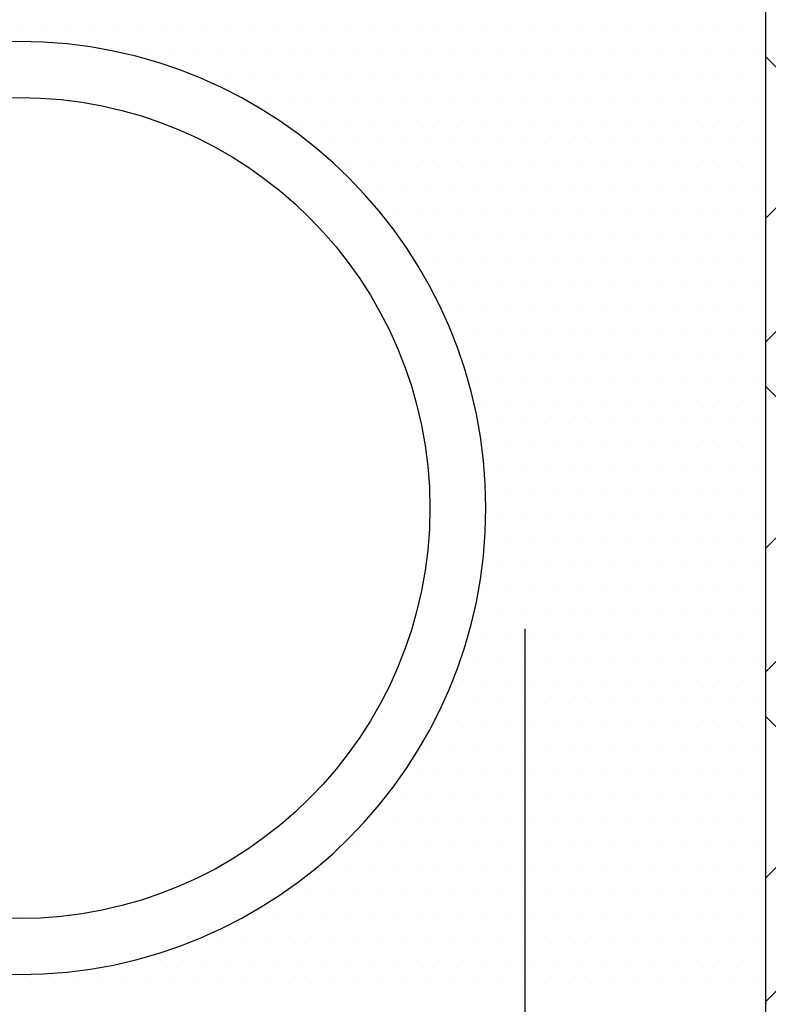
# Model space of a CAD drawing. Header units: millimetres. Extents: x 42141 to 43090, y 58789 to 59198.
# Tile 7 of 15: x 42223 to 42243, y 59096 to 59123. Entities that reach past the tile are written whole.
import ezdxf

# ---------------------------------------------------------------- set-up
doc = ezdxf.new("R2010")
doc.units = ezdxf.units.MM
doc.header["$MEASUREMENT"] = 0
doc.layers.add('GROUND', color=8, linetype='Continuous')
doc.layers.add('TRENCH', color=3, linetype='Continuous')

# ---------------------------------------------------------------- blocks, each defined once
blk = doc.blocks.new('*X903')
at = {"color": 0}
for p, q in [((120.429, 145.841), (116.055, 150.215)), ((116.055, 145.886), (117.667, 147.498)), ((116.055, 142.571), (119.324, 145.841)), ((120.429, 137.002), (116.055, 141.376)), ((116.055, 137.047), (117.667, 138.659)), ((116.055, 133.732), (119.324, 137.002)), ((120.429, 128.163), (116.055, 132.537)), ((116.055, 128.208), (117.667, 129.82)), ((116.055, 124.894), (119.324, 128.163))]:
    blk.add_line(p, q, dxfattribs=at)

msp = doc.modelspace()

# ---------------------------------------------------------------- linework, layer by layer
for p, q in [((42222.8552, 59122.6324), (42222.8552, 59122.6324)), ((42223.4802, 59122.6324), (42223.4802, 59122.6324)), ((42224.1052, 59122.6324), (42224.1052, 59122.6324)), ((42224.7302, 59122.6324), (42224.7302, 59122.6324)), ((42225.3552, 59122.6324), (42225.3552, 59122.6324)), ((42225.9802, 59122.6324), (42225.9802, 59122.6324)), ((42226.6052, 59122.6324), (42226.6052, 59122.6324)), ((42227.2302, 59122.6324), (42227.2302, 59122.6324)), ((42227.8552, 59122.6324), (42227.8552, 59122.6324)), ((42228.4802, 59122.6324), (42228.4802, 59122.6324)), ((42229.1052, 59122.6324), (42229.1052, 59122.6324)), ((42229.7302, 59122.6324), (42229.7302, 59122.6324)), ((42230.3552, 59122.6324), (42230.3552, 59122.6324)), ((42230.9802, 59122.6324), (42230.9802, 59122.6324)), ((42231.6052, 59122.6324), (42231.6052, 59122.6324)), ((42232.2302, 59122.6324), (42232.2302, 59122.6324)), ((42232.8552, 59122.6324), (42232.8552, 59122.6324)), ((42233.4802, 59122.6324), (42233.4802, 59122.6324)), ((42234.1052, 59122.6324), (42234.1052, 59122.6324)), ((42234.7302, 59122.6324), (42234.7302, 59122.6324)), ((42235.3552, 59122.6324), (42235.3552, 59122.6324)), ((42235.9802, 59122.6324), (42235.9802, 59122.6324)), ((42236.6052, 59122.6324), (42236.6052, 59122.6324)), ((42237.2302, 59122.6324), (42237.2302, 59122.6324)), ((42237.8552, 59122.6324), (42237.8552, 59122.6324)), ((42238.4802, 59122.6324), (42238.4802, 59122.6324)), ((42239.1052, 59122.6324), (42239.1052, 59122.6324)), ((42239.7302, 59122.6324), (42239.7302, 59122.6324)), ((42240.3552, 59122.6324), (42240.3552, 59122.6324)), ((42240.9802, 59122.6324), (42240.9802, 59122.6324)), ((42241.6052, 59122.6324), (42241.6052, 59122.6324)), ((42242.2302, 59122.6324), (42242.2302, 59122.6324)), ((42225.6677, 59122.0074), (42225.6677, 59122.0074)), ((42226.2927, 59122.0074), (42226.2927, 59122.0074)), ((42226.9177, 59122.0074), (42226.9177, 59122.0074)), ((42227.5427, 59122.0074), (42227.5427, 59122.0074)), ((42228.1677, 59122.0074), (42228.1677, 59122.0074)), ((42228.7927, 59122.0074), (42228.7927, 59122.0074)), ((42229.4177, 59122.0074), (42229.4177, 59122.0074)), ((42230.0427, 59122.0074), (42230.0427, 59122.0074)), ((42230.6677, 59122.0074), (42230.6677, 59122.0074)), ((42231.2927, 59122.0074), (42231.2927, 59122.0074)), ((42231.9177, 59122.0074), (42231.9177, 59122.0074)), ((42232.5427, 59122.0074), (42232.5427, 59122.0074)), ((42233.1677, 59122.0074), (42233.1677, 59122.0074)), ((42233.7927, 59122.0074), (42233.7927, 59122.0074)), ((42234.4177, 59122.0074), (42234.4177, 59122.0074)), ((42235.0427, 59122.0074), (42235.0427, 59122.0074)), ((42235.6677, 59122.0074), (42235.6677, 59122.0074)), ((42236.2927, 59122.0074), (42236.2927, 59122.0074)), ((42236.9177, 59122.0074), (42236.9177, 59122.0074)), ((42237.5427, 59122.0074), (42237.5427, 59122.0074)), ((42238.1677, 59122.0074), (42238.1677, 59122.0074)), ((42238.7927, 59122.0074), (42238.7927, 59122.0074)), ((42239.4177, 59122.0074), (42239.4177, 59122.0074)), ((42240.0427, 59122.0074), (42240.0427, 59122.0074)), ((42240.6677, 59122.0074), (42240.6677, 59122.0074)), ((42241.2927, 59122.0074), (42241.2927, 59122.0074)), ((42241.9177, 59122.0074), (42241.9177, 59122.0074)), ((42242.5427, 59122.0074), (42242.5427, 59122.0074)), ((42227.8552, 59121.3824), (42227.8552, 59121.3824)), ((42228.4802, 59121.3824), (42228.4802, 59121.3824)), ((42229.1052, 59121.3824), (42229.1052, 59121.3824)), ((42229.7302, 59121.3824), (42229.7302, 59121.3824)), ((42230.3552, 59121.3824), (42230.3552, 59121.3824)), ((42230.9802, 59121.3824), (42230.9802, 59121.3824)), ((42231.6052, 59121.3824), (42231.6052, 59121.3824)), ((42232.2302, 59121.3824), (42232.2302, 59121.3824)), ((42232.8552, 59121.3824), (42232.8552, 59121.3824)), ((42233.4802, 59121.3824), (42233.4802, 59121.3824)), ((42234.1052, 59121.3824), (42234.1052, 59121.3824)), ((42234.7302, 59121.3824), (42234.7302, 59121.3824)), ((42235.3552, 59121.3824), (42235.3552, 59121.3824)), ((42235.9802, 59121.3824), (42235.9802, 59121.3824)), ((42236.6052, 59121.3824), (42236.6052, 59121.3824)), ((42237.2302, 59121.3824), (42237.2302, 59121.3824)), ((42237.8552, 59121.3824), (42237.8552, 59121.3824)), ((42238.4802, 59121.3824), (42238.4802, 59121.3824)), ((42239.1052, 59121.3824), (42239.1052, 59121.3824)), ((42239.7302, 59121.3824), (42239.7302, 59121.3824)), ((42240.3552, 59121.3824), (42240.3552, 59121.3824)), ((42240.9802, 59121.3824), (42240.9802, 59121.3824)), ((42241.6052, 59121.3824), (42241.6052, 59121.3824)), ((42242.2302, 59121.3824), (42242.2302, 59121.3824)), ((42228.7927, 59120.7574), (42228.7927, 59120.7574)), ((42229.4177, 59120.7574), (42229.4177, 59120.7574)), ((42230.0427, 59120.7574), (42230.0427, 59120.7574)), ((42230.6677, 59120.7574), (42230.6677, 59120.7574)), ((42231.2927, 59120.7574), (42231.2927, 59120.7574)), ((42231.9177, 59120.7574), (42231.9177, 59120.7574)), ((42232.5427, 59120.7574), (42232.5427, 59120.7574)), ((42233.1677, 59120.7574), (42233.1677, 59120.7574)), ((42233.7927, 59120.7574), (42233.7927, 59120.7574)), ((42234.4177, 59120.7574), (42234.4177, 59120.7574)), ((42235.0427, 59120.7574), (42235.0427, 59120.7574)), ((42235.6677, 59120.7574), (42235.6677, 59120.7574)), ((42236.2927, 59120.7574), (42236.2927, 59120.7574)), ((42236.9177, 59120.7574), (42236.9177, 59120.7574)), ((42237.5427, 59120.7574), (42237.5427, 59120.7574)), ((42238.1677, 59120.7574), (42238.1677, 59120.7574)), ((42238.7927, 59120.7574), (42238.7927, 59120.7574)), ((42239.4177, 59120.7574), (42239.4177, 59120.7574)), ((42240.0427, 59120.7574), (42240.0427, 59120.7574)), ((42240.6677, 59120.7574), (42240.6677, 59120.7574)), ((42241.2927, 59120.7574), (42241.2927, 59120.7574)), ((42241.9177, 59120.7574), (42241.9177, 59120.7574)), ((42242.5427, 59120.7574), (42242.5427, 59120.7574)), ((42230.3552, 59120.1324), (42230.3552, 59120.1324)), ((42230.9802, 59120.1324), (42230.9802, 59120.1324)), ((42231.6052, 59120.1324), (42231.6052, 59120.1324)), ((42232.2302, 59120.1324), (42232.2302, 59120.1324)), ((42232.8552, 59120.1324), (42232.8552, 59120.1324)), ((42233.4802, 59120.1324), (42233.4802, 59120.1324)), ((42234.1052, 59120.1324), (42234.1052, 59120.1324)), ((42234.7302, 59120.1324), (42234.7302, 59120.1324)), ((42235.3552, 59120.1324), (42235.3552, 59120.1324)), ((42235.9802, 59120.1324), (42235.9802, 59120.1324)), ((42236.6052, 59120.1324), (42236.6052, 59120.1324)), ((42237.2302, 59120.1324), (42237.2302, 59120.1324)), ((42237.8552, 59120.1324), (42237.8552, 59120.1324)), ((42238.4802, 59120.1324), (42238.4802, 59120.1324)), ((42239.1052, 59120.1324), (42239.1052, 59120.1324)), ((42239.7302, 59120.1324), (42239.7302, 59120.1324)), ((42240.3552, 59120.1324), (42240.3552, 59120.1324)), ((42240.9802, 59120.1324), (42240.9802, 59120.1324)), ((42241.6052, 59120.1324), (42241.6052, 59120.1324)), ((42242.2302, 59120.1324), (42242.2302, 59120.1324)), ((42230.6677, 59119.5074), (42230.6677, 59119.5074)), ((42231.2927, 59119.5074), (42231.2927, 59119.5074)), ((42231.9177, 59119.5074), (42231.9177, 59119.5074)), ((42232.5427, 59119.5074), (42232.5427, 59119.5074)), ((42233.1677, 59119.5074), (42233.1677, 59119.5074)), ((42233.7927, 59119.5074), (42233.7927, 59119.5074)), ((42234.4177, 59119.5074), (42234.4177, 59119.5074)), ((42235.0427, 59119.5074), (42235.0427, 59119.5074)), ((42235.6677, 59119.5074), (42235.6677, 59119.5074)), ((42236.2927, 59119.5074), (42236.2927, 59119.5074)), ((42236.9177, 59119.5074), (42236.9177, 59119.5074)), ((42237.5427, 59119.5074), (42237.5427, 59119.5074)), ((42238.1677, 59119.5074), (42238.1677, 59119.5074)), ((42238.7927, 59119.5074), (42238.7927, 59119.5074)), ((42239.4177, 59119.5074), (42239.4177, 59119.5074)), ((42240.0427, 59119.5074), (42240.0427, 59119.5074)), ((42240.6677, 59119.5074), (42240.6677, 59119.5074)), ((42241.2927, 59119.5074), (42241.2927, 59119.5074)), ((42241.9177, 59119.5074), (42241.9177, 59119.5074)), ((42242.5427, 59119.5074), (42242.5427, 59119.5074)), ((42231.6052, 59118.8824), (42231.6052, 59118.8824)), ((42232.2302, 59118.8824), (42232.2302, 59118.8824)), ((42232.8552, 59118.8824), (42232.8552, 59118.8824)), ((42233.4802, 59118.8824), (42233.4802, 59118.8824)), ((42234.1052, 59118.8824), (42234.1052, 59118.8824)), ((42234.7302, 59118.8824), (42234.7302, 59118.8824)), ((42235.3552, 59118.8824), (42235.3552, 59118.8824)), ((42235.9802, 59118.8824), (42235.9802, 59118.8824)), ((42236.6052, 59118.8824), (42236.6052, 59118.8824)), ((42237.2302, 59118.8824), (42237.2302, 59118.8824)), ((42237.8552, 59118.8824), (42237.8552, 59118.8824)), ((42238.4802, 59118.8824), (42238.4802, 59118.8824)), ((42239.1052, 59118.8824), (42239.1052, 59118.8824)), ((42239.7302, 59118.8824), (42239.7302, 59118.8824)), ((42240.3552, 59118.8824), (42240.3552, 59118.8824)), ((42240.9802, 59118.8824), (42240.9802, 59118.8824)), ((42241.6052, 59118.8824), (42241.6052, 59118.8824)), ((42242.2302, 59118.8824), (42242.2302, 59118.8824)), ((42232.5427, 59118.2574), (42232.5427, 59118.2574)), ((42233.1677, 59118.2574), (42233.1677, 59118.2574)), ((42233.7927, 59118.2574), (42233.7927, 59118.2574)), ((42234.4177, 59118.2574), (42234.4177, 59118.2574)), ((42235.0427, 59118.2574), (42235.0427, 59118.2574)), ((42235.6677, 59118.2574), (42235.6677, 59118.2574)), ((42236.2927, 59118.2574), (42236.2927, 59118.2574)), ((42236.9177, 59118.2574), (42236.9177, 59118.2574)), ((42237.5427, 59118.2574), (42237.5427, 59118.2574)), ((42238.1677, 59118.2574), (42238.1677, 59118.2574)), ((42238.7927, 59118.2574), (42238.7927, 59118.2574)), ((42239.4177, 59118.2574), (42239.4177, 59118.2574)), ((42240.0427, 59118.2574), (42240.0427, 59118.2574)), ((42240.6677, 59118.2574), (42240.6677, 59118.2574)), ((42241.2927, 59118.2574), (42241.2927, 59118.2574)), ((42241.9177, 59118.2574), (42241.9177, 59118.2574)), ((42242.5427, 59118.2574), (42242.5427, 59118.2574)), ((42232.8552, 59117.6324), (42232.8552, 59117.6324)), ((42233.4802, 59117.6324), (42233.4802, 59117.6324)), ((42234.1052, 59117.6324), (42234.1052, 59117.6324)), ((42234.7302, 59117.6324), (42234.7302, 59117.6324)), ((42235.3552, 59117.6324), (42235.3552, 59117.6324)), ((42235.9802, 59117.6324), (42235.9802, 59117.6324)), ((42236.6052, 59117.6324), (42236.6052, 59117.6324)), ((42237.2302, 59117.6324), (42237.2302, 59117.6324)), ((42237.8552, 59117.6324), (42237.8552, 59117.6324)), ((42238.4802, 59117.6324), (42238.4802, 59117.6324)), ((42239.1052, 59117.6324), (42239.1052, 59117.6324)), ((42239.7302, 59117.6324), (42239.7302, 59117.6324)), ((42240.3552, 59117.6324), (42240.3552, 59117.6324)), ((42240.9802, 59117.6324), (42240.9802, 59117.6324)), ((42241.6052, 59117.6324), (42241.6052, 59117.6324)), ((42242.2302, 59117.6324), (42242.2302, 59117.6324)), ((42233.1677, 59117.0074), (42233.1677, 59117.0074)), ((42233.7927, 59117.0074), (42233.7927, 59117.0074)), ((42234.4177, 59117.0074), (42234.4177, 59117.0074)), ((42235.0427, 59117.0074), (42235.0427, 59117.0074)), ((42235.6677, 59117.0074), (42235.6677, 59117.0074)), ((42236.2927, 59117.0074), (42236.2927, 59117.0074)), ((42236.9177, 59117.0074), (42236.9177, 59117.0074)), ((42237.5427, 59117.0074), (42237.5427, 59117.0074)), ((42238.1677, 59117.0074), (42238.1677, 59117.0074)), ((42238.7927, 59117.0074), (42238.7927, 59117.0074)), ((42239.4177, 59117.0074), (42239.4177, 59117.0074)), ((42240.0427, 59117.0074), (42240.0427, 59117.0074)), ((42240.6677, 59117.0074), (42240.6677, 59117.0074)), ((42241.2927, 59117.0074), (42241.2927, 59117.0074)), ((42241.9177, 59117.0074), (42241.9177, 59117.0074)), ((42242.5427, 59117.0074), (42242.5427, 59117.0074)), ((42233.4802, 59116.3824), (42233.4802, 59116.3824)), ((42234.1052, 59116.3824), (42234.1052, 59116.3824)), ((42234.7302, 59116.3824), (42234.7302, 59116.3824)), ((42235.3552, 59116.3824), (42235.3552, 59116.3824)), ((42235.9802, 59116.3824), (42235.9802, 59116.3824)), ((42236.6052, 59116.3824), (42236.6052, 59116.3824)), ((42237.2302, 59116.3824), (42237.2302, 59116.3824)), ((42237.8552, 59116.3824), (42237.8552, 59116.3824)), ((42238.4802, 59116.3824), (42238.4802, 59116.3824)), ((42239.1052, 59116.3824), (42239.1052, 59116.3824)), ((42239.7302, 59116.3824), (42239.7302, 59116.3824)), ((42240.3552, 59116.3824), (42240.3552, 59116.3824)), ((42240.9802, 59116.3824), (42240.9802, 59116.3824)), ((42241.6052, 59116.3824), (42241.6052, 59116.3824)), ((42242.2302, 59116.3824), (42242.2302, 59116.3824)), ((42234.4177, 59115.7574), (42234.4177, 59115.7574)), ((42235.0427, 59115.7574), (42235.0427, 59115.7574)), ((42235.6677, 59115.7574), (42235.6677, 59115.7574)), ((42236.2927, 59115.7574), (42236.2927, 59115.7574)), ((42236.9177, 59115.7574), (42236.9177, 59115.7574)), ((42237.5427, 59115.7574), (42237.5427, 59115.7574)), ((42238.1677, 59115.7574), (42238.1677, 59115.7574)), ((42238.7927, 59115.7574), (42238.7927, 59115.7574)), ((42239.4177, 59115.7574), (42239.4177, 59115.7574)), ((42240.0427, 59115.7574), (42240.0427, 59115.7574)), ((42240.6677, 59115.7574), (42240.6677, 59115.7574)), ((42241.2927, 59115.7574), (42241.2927, 59115.7574)), ((42241.9177, 59115.7574), (42241.9177, 59115.7574)), ((42242.5427, 59115.7574), (42242.5427, 59115.7574)), ((42234.7302, 59115.1324), (42234.7302, 59115.1324)), ((42235.3552, 59115.1324), (42235.3552, 59115.1324)), ((42235.9802, 59115.1324), (42235.9802, 59115.1324)), ((42236.6052, 59115.1324), (42236.6052, 59115.1324)), ((42237.2302, 59115.1324), (42237.2302, 59115.1324)), ((42237.8552, 59115.1324), (42237.8552, 59115.1324)), ((42238.4802, 59115.1324), (42238.4802, 59115.1324)), ((42239.1052, 59115.1324), (42239.1052, 59115.1324)), ((42239.7302, 59115.1324), (42239.7302, 59115.1324)), ((42240.3552, 59115.1324), (42240.3552, 59115.1324)), ((42240.9802, 59115.1324), (42240.9802, 59115.1324)), ((42241.6052, 59115.1324), (42241.6052, 59115.1324)), ((42242.2302, 59115.1324), (42242.2302, 59115.1324)), ((42234.4177, 59114.5074), (42234.4177, 59114.5074)), ((42235.0427, 59114.5074), (42235.0427, 59114.5074)), ((42235.6677, 59114.5074), (42235.6677, 59114.5074)), ((42236.2927, 59114.5074), (42236.2927, 59114.5074)), ((42236.9177, 59114.5074), (42236.9177, 59114.5074)), ((42237.5427, 59114.5074), (42237.5427, 59114.5074)), ((42238.1677, 59114.5074), (42238.1677, 59114.5074)), ((42238.7927, 59114.5074), (42238.7927, 59114.5074)), ((42239.4177, 59114.5074), (42239.4177, 59114.5074)), ((42240.0427, 59114.5074), (42240.0427, 59114.5074)), ((42240.6677, 59114.5074), (42240.6677, 59114.5074)), ((42241.2927, 59114.5074), (42241.2927, 59114.5074)), ((42241.9177, 59114.5074), (42241.9177, 59114.5074)), ((42242.5427, 59114.5074), (42242.5427, 59114.5074)), ((42234.7302, 59113.8824), (42234.7302, 59113.8824)), ((42235.3552, 59113.8824), (42235.3552, 59113.8824)), ((42235.9802, 59113.8824), (42235.9802, 59113.8824)), ((42236.6052, 59113.8824), (42236.6052, 59113.8824)), ((42237.2302, 59113.8824), (42237.2302, 59113.8824)), ((42237.8552, 59113.8824), (42237.8552, 59113.8824)), ((42238.4802, 59113.8824), (42238.4802, 59113.8824)), ((42239.1052, 59113.8824), (42239.1052, 59113.8824)), ((42239.7302, 59113.8824), (42239.7302, 59113.8824)), ((42240.3552, 59113.8824), (42240.3552, 59113.8824)), ((42240.9802, 59113.8824), (42240.9802, 59113.8824)), ((42241.6052, 59113.8824), (42241.6052, 59113.8824)), ((42242.2302, 59113.8824), (42242.2302, 59113.8824)), ((42235.0427, 59113.2574), (42235.0427, 59113.2574)), ((42235.6677, 59113.2574), (42235.6677, 59113.2574)), ((42236.2927, 59113.2574), (42236.2927, 59113.2574)), ((42236.9177, 59113.2574), (42236.9177, 59113.2574)), ((42237.5427, 59113.2574), (42237.5427, 59113.2574)), ((42238.1677, 59113.2574), (42238.1677, 59113.2574)), ((42238.7927, 59113.2574), (42238.7927, 59113.2574)), ((42239.4177, 59113.2574), (42239.4177, 59113.2574)), ((42240.0427, 59113.2574), (42240.0427, 59113.2574)), ((42240.6677, 59113.2574), (42240.6677, 59113.2574)), ((42241.2927, 59113.2574), (42241.2927, 59113.2574)), ((42241.9177, 59113.2574), (42241.9177, 59113.2574)), ((42242.5427, 59113.2574), (42242.5427, 59113.2574)), ((42235.3552, 59112.6324), (42235.3552, 59112.6324)), ((42235.9802, 59112.6324), (42235.9802, 59112.6324)), ((42236.6052, 59112.6324), (42236.6052, 59112.6324)), ((42237.2302, 59112.6324), (42237.2302, 59112.6324)), ((42237.8552, 59112.6324), (42237.8552, 59112.6324)), ((42238.4802, 59112.6324), (42238.4802, 59112.6324)), ((42239.1052, 59112.6324), (42239.1052, 59112.6324)), ((42239.7302, 59112.6324), (42239.7302, 59112.6324)), ((42240.3552, 59112.6324), (42240.3552, 59112.6324)), ((42240.9802, 59112.6324), (42240.9802, 59112.6324)), ((42241.6052, 59112.6324), (42241.6052, 59112.6324)), ((42242.2302, 59112.6324), (42242.2302, 59112.6324)), ((42235.6677, 59112.0074), (42235.6677, 59112.0074)), ((42236.2927, 59112.0074), (42236.2927, 59112.0074)), ((42236.9177, 59112.0074), (42236.9177, 59112.0074)), ((42237.5427, 59112.0074), (42237.5427, 59112.0074)), ((42238.1677, 59112.0074), (42238.1677, 59112.0074)), ((42238.7927, 59112.0074), (42238.7927, 59112.0074)), ((42239.4177, 59112.0074), (42239.4177, 59112.0074)), ((42240.0427, 59112.0074), (42240.0427, 59112.0074)), ((42240.6677, 59112.0074), (42240.6677, 59112.0074)), ((42241.2927, 59112.0074), (42241.2927, 59112.0074)), ((42241.9177, 59112.0074), (42241.9177, 59112.0074)), ((42242.5427, 59112.0074), (42242.5427, 59112.0074)), ((42235.3552, 59111.3824), (42235.3552, 59111.3824)), ((42235.9802, 59111.3824), (42235.9802, 59111.3824)), ((42236.6052, 59111.3824), (42236.6052, 59111.3824)), ((42237.2302, 59111.3824), (42237.2302, 59111.3824)), ((42237.8552, 59111.3824), (42237.8552, 59111.3824)), ((42238.4802, 59111.3824), (42238.4802, 59111.3824)), ((42239.1052, 59111.3824), (42239.1052, 59111.3824)), ((42239.7302, 59111.3824), (42239.7302, 59111.3824)), ((42240.3552, 59111.3824), (42240.3552, 59111.3824)), ((42240.9802, 59111.3824), (42240.9802, 59111.3824)), ((42241.6052, 59111.3824), (42241.6052, 59111.3824)), ((42242.2302, 59111.3824), (42242.2302, 59111.3824)), ((42235.6677, 59110.7574), (42235.6677, 59110.7574)), ((42236.2927, 59110.7574), (42236.2927, 59110.7574)), ((42236.9177, 59110.7574), (42236.9177, 59110.7574)), ((42237.5427, 59110.7574), (42237.5427, 59110.7574)), ((42238.1677, 59110.7574), (42238.1677, 59110.7574)), ((42238.7927, 59110.7574), (42238.7927, 59110.7574)), ((42239.4177, 59110.7574), (42239.4177, 59110.7574)), ((42240.0427, 59110.7574), (42240.0427, 59110.7574)), ((42240.6677, 59110.7574), (42240.6677, 59110.7574)), ((42241.2927, 59110.7574), (42241.2927, 59110.7574)), ((42241.9177, 59110.7574), (42241.9177, 59110.7574)), ((42242.5427, 59110.7574), (42242.5427, 59110.7574)), ((42235.3552, 59110.1324), (42235.3552, 59110.1324)), ((42235.9802, 59110.1324), (42235.9802, 59110.1324)), ((42236.6052, 59110.1324), (42236.6052, 59110.1324)), ((42237.2302, 59110.1324), (42237.2302, 59110.1324)), ((42237.8552, 59110.1324), (42237.8552, 59110.1324)), ((42238.4802, 59110.1324), (42238.4802, 59110.1324)), ((42239.1052, 59110.1324), (42239.1052, 59110.1324)), ((42239.7302, 59110.1324), (42239.7302, 59110.1324)), ((42240.3552, 59110.1324), (42240.3552, 59110.1324)), ((42240.9802, 59110.1324), (42240.9802, 59110.1324)), ((42241.6052, 59110.1324), (42241.6052, 59110.1324)), ((42242.2302, 59110.1324), (42242.2302, 59110.1324)), ((42235.6677, 59109.5074), (42235.6677, 59109.5074)), ((42236.2927, 59109.5074), (42236.2927, 59109.5074)), ((42236.9177, 59109.5074), (42236.9177, 59109.5074)), ((42237.5427, 59109.5074), (42237.5427, 59109.5074)), ((42238.1677, 59109.5074), (42238.1677, 59109.5074)), ((42238.7927, 59109.5074), (42238.7927, 59109.5074)), ((42239.4177, 59109.5074), (42239.4177, 59109.5074)), ((42240.0427, 59109.5074), (42240.0427, 59109.5074)), ((42240.6677, 59109.5074), (42240.6677, 59109.5074)), ((42241.2927, 59109.5074), (42241.2927, 59109.5074)), ((42241.9177, 59109.5074), (42241.9177, 59109.5074)), ((42242.5427, 59109.5074), (42242.5427, 59109.5074)), ((42235.3552, 59108.8824), (42235.3552, 59108.8824)), ((42235.9802, 59108.8824), (42235.9802, 59108.8824)), ((42236.6052, 59108.8824), (42236.6052, 59108.8824)), ((42237.2302, 59108.8824), (42237.2302, 59108.8824)), ((42237.8552, 59108.8824), (42237.8552, 59108.8824)), ((42238.4802, 59108.8824), (42238.4802, 59108.8824)), ((42239.1052, 59108.8824), (42239.1052, 59108.8824)), ((42239.7302, 59108.8824), (42239.7302, 59108.8824)), ((42240.3552, 59108.8824), (42240.3552, 59108.8824)), ((42240.9802, 59108.8824), (42240.9802, 59108.8824)), ((42241.6052, 59108.8824), (42241.6052, 59108.8824)), ((42242.2302, 59108.8824), (42242.2302, 59108.8824)), ((42235.6677, 59108.2574), (42235.6677, 59108.2574)), ((42236.2927, 59108.2574), (42236.2927, 59108.2574)), ((42236.9177, 59108.2574), (42236.9177, 59108.2574)), ((42237.5427, 59108.2574), (42237.5427, 59108.2574)), ((42238.1677, 59108.2574), (42238.1677, 59108.2574)), ((42238.7927, 59108.2574), (42238.7927, 59108.2574)), ((42239.4177, 59108.2574), (42239.4177, 59108.2574)), ((42240.0427, 59108.2574), (42240.0427, 59108.2574)), ((42240.6677, 59108.2574), (42240.6677, 59108.2574)), ((42241.2927, 59108.2574), (42241.2927, 59108.2574)), ((42241.9177, 59108.2574), (42241.9177, 59108.2574)), ((42242.5427, 59108.2574), (42242.5427, 59108.2574)), ((42235.3552, 59107.6324), (42235.3552, 59107.6324)), ((42235.9802, 59107.6324), (42235.9802, 59107.6324)), ((42236.6052, 59107.6324), (42236.6052, 59107.6324)), ((42237.2302, 59107.6324), (42237.2302, 59107.6324)), ((42237.8552, 59107.6324), (42237.8552, 59107.6324)), ((42238.4802, 59107.6324), (42238.4802, 59107.6324)), ((42239.1052, 59107.6324), (42239.1052, 59107.6324)), ((42239.7302, 59107.6324), (42239.7302, 59107.6324)), ((42240.3552, 59107.6324), (42240.3552, 59107.6324)), ((42240.9802, 59107.6324), (42240.9802, 59107.6324)), ((42241.6052, 59107.6324), (42241.6052, 59107.6324)), ((42242.2302, 59107.6324), (42242.2302, 59107.6324)), ((42235.0427, 59107.0074), (42235.0427, 59107.0074)), ((42235.6677, 59107.0074), (42235.6677, 59107.0074)), ((42236.2927, 59107.0074), (42236.2927, 59107.0074)), ((42236.9177, 59107.0074), (42236.9177, 59107.0074)), ((42237.5427, 59107.0074), (42237.5427, 59107.0074)), ((42238.1677, 59107.0074), (42238.1677, 59107.0074)), ((42238.7927, 59107.0074), (42238.7927, 59107.0074)), ((42239.4177, 59107.0074), (42239.4177, 59107.0074)), ((42240.0427, 59107.0074), (42240.0427, 59107.0074)), ((42240.6677, 59107.0074), (42240.6677, 59107.0074)), ((42241.2927, 59107.0074), (42241.2927, 59107.0074)), ((42241.9177, 59107.0074), (42241.9177, 59107.0074)), ((42242.5427, 59107.0074), (42242.5427, 59107.0074)), ((42235.3552, 59106.3824), (42235.3552, 59106.3824)), ((42235.9802, 59106.3824), (42235.9802, 59106.3824)), ((42236.6052, 59106.3824), (42236.6052, 59106.3824)), ((42237.2302, 59106.3824), (42237.2302, 59106.3824)), ((42237.8552, 59106.3824), (42237.8552, 59106.3824)), ((42238.4802, 59106.3824), (42238.4802, 59106.3824)), ((42239.1052, 59106.3824), (42239.1052, 59106.3824)), ((42239.7302, 59106.3824), (42239.7302, 59106.3824)), ((42240.3552, 59106.3824), (42240.3552, 59106.3824)), ((42240.9802, 59106.3824), (42240.9802, 59106.3824)), ((42241.6052, 59106.3824), (42241.6052, 59106.3824)), ((42242.2302, 59106.3824), (42242.2302, 59106.3824)), ((42235.0427, 59105.7574), (42235.0427, 59105.7574)), ((42235.6677, 59105.7574), (42235.6677, 59105.7574)), ((42236.2927, 59105.7574), (42236.2927, 59105.7574)), ((42236.9177, 59105.7574), (42236.9177, 59105.7574)), ((42237.5427, 59105.7574), (42237.5427, 59105.7574)), ((42238.1677, 59105.7574), (42238.1677, 59105.7574)), ((42238.7927, 59105.7574), (42238.7927, 59105.7574)), ((42239.4177, 59105.7574), (42239.4177, 59105.7574)), ((42240.0427, 59105.7574), (42240.0427, 59105.7574)), ((42240.6677, 59105.7574), (42240.6677, 59105.7574)), ((42241.2927, 59105.7574), (42241.2927, 59105.7574)), ((42241.9177, 59105.7574), (42241.9177, 59105.7574)), ((42242.5427, 59105.7574), (42242.5427, 59105.7574)), ((42234.7302, 59105.1324), (42234.7302, 59105.1324)), ((42235.3552, 59105.1324), (42235.3552, 59105.1324)), ((42235.9802, 59105.1324), (42235.9802, 59105.1324)), ((42236.6052, 59105.1324), (42236.6052, 59105.1324)), ((42237.2302, 59105.1324), (42237.2302, 59105.1324)), ((42237.8552, 59105.1324), (42237.8552, 59105.1324)), ((42238.4802, 59105.1324), (42238.4802, 59105.1324)), ((42239.1052, 59105.1324), (42239.1052, 59105.1324)), ((42239.7302, 59105.1324), (42239.7302, 59105.1324)), ((42240.3552, 59105.1324), (42240.3552, 59105.1324)), ((42240.9802, 59105.1324), (42240.9802, 59105.1324)), ((42241.6052, 59105.1324), (42241.6052, 59105.1324)), ((42242.2302, 59105.1324), (42242.2302, 59105.1324)), ((42235.0427, 59104.5074), (42235.0427, 59104.5074)), ((42235.6677, 59104.5074), (42235.6677, 59104.5074)), ((42236.2927, 59104.5074), (42236.2927, 59104.5074)), ((42236.9177, 59104.5074), (42236.9177, 59104.5074)), ((42237.5427, 59104.5074), (42237.5427, 59104.5074)), ((42238.1677, 59104.5074), (42238.1677, 59104.5074)), ((42238.7927, 59104.5074), (42238.7927, 59104.5074)), ((42239.4177, 59104.5074), (42239.4177, 59104.5074)), ((42240.0427, 59104.5074), (42240.0427, 59104.5074)), ((42240.6677, 59104.5074), (42240.6677, 59104.5074)), ((42241.2927, 59104.5074), (42241.2927, 59104.5074)), ((42241.9177, 59104.5074), (42241.9177, 59104.5074)), ((42242.5427, 59104.5074), (42242.5427, 59104.5074)), ((42234.1052, 59103.8824), (42234.1052, 59103.8824)), ((42234.7302, 59103.8824), (42234.7302, 59103.8824)), ((42235.3552, 59103.8824), (42235.3552, 59103.8824)), ((42235.9802, 59103.8824), (42235.9802, 59103.8824)), ((42236.6052, 59103.8824), (42236.6052, 59103.8824)), ((42237.2302, 59103.8824), (42237.2302, 59103.8824)), ((42237.8552, 59103.8824), (42237.8552, 59103.8824)), ((42238.4802, 59103.8824), (42238.4802, 59103.8824)), ((42239.1052, 59103.8824), (42239.1052, 59103.8824)), ((42239.7302, 59103.8824), (42239.7302, 59103.8824)), ((42240.3552, 59103.8824), (42240.3552, 59103.8824)), ((42240.9802, 59103.8824), (42240.9802, 59103.8824)), ((42241.6052, 59103.8824), (42241.6052, 59103.8824)), ((42242.2302, 59103.8824), (42242.2302, 59103.8824)), ((42233.7927, 59103.2574), (42233.7927, 59103.2574)), ((42234.4177, 59103.2574), (42234.4177, 59103.2574)), ((42235.0427, 59103.2574), (42235.0427, 59103.2574)), ((42235.6677, 59103.2574), (42235.6677, 59103.2574)), ((42236.2927, 59103.2574), (42236.2927, 59103.2574)), ((42236.9177, 59103.2574), (42236.9177, 59103.2574)), ((42237.5427, 59103.2574), (42237.5427, 59103.2574)), ((42238.1677, 59103.2574), (42238.1677, 59103.2574)), ((42238.7927, 59103.2574), (42238.7927, 59103.2574)), ((42239.4177, 59103.2574), (42239.4177, 59103.2574)), ((42240.0427, 59103.2574), (42240.0427, 59103.2574)), ((42240.6677, 59103.2574), (42240.6677, 59103.2574)), ((42241.2927, 59103.2574), (42241.2927, 59103.2574)), ((42241.9177, 59103.2574), (42241.9177, 59103.2574)), ((42242.5427, 59103.2574), (42242.5427, 59103.2574)), ((42233.4802, 59102.6324), (42233.4802, 59102.6324)), ((42234.1052, 59102.6324), (42234.1052, 59102.6324)), ((42234.7302, 59102.6324), (42234.7302, 59102.6324)), ((42235.3552, 59102.6324), (42235.3552, 59102.6324)), ((42235.9802, 59102.6324), (42235.9802, 59102.6324)), ((42236.6052, 59102.6324), (42236.6052, 59102.6324)), ((42237.2302, 59102.6324), (42237.2302, 59102.6324)), ((42237.8552, 59102.6324), (42237.8552, 59102.6324)), ((42238.4802, 59102.6324), (42238.4802, 59102.6324)), ((42239.1052, 59102.6324), (42239.1052, 59102.6324)), ((42239.7302, 59102.6324), (42239.7302, 59102.6324)), ((42240.3552, 59102.6324), (42240.3552, 59102.6324)), ((42240.9802, 59102.6324), (42240.9802, 59102.6324)), ((42241.6052, 59102.6324), (42241.6052, 59102.6324)), ((42242.2302, 59102.6324), (42242.2302, 59102.6324)), ((42233.1677, 59102.0074), (42233.1677, 59102.0074)), ((42233.7927, 59102.0074), (42233.7927, 59102.0074)), ((42234.4177, 59102.0074), (42234.4177, 59102.0074)), ((42235.0427, 59102.0074), (42235.0427, 59102.0074)), ((42235.6677, 59102.0074), (42235.6677, 59102.0074)), ((42236.2927, 59102.0074), (42236.2927, 59102.0074)), ((42236.9177, 59102.0074), (42236.9177, 59102.0074)), ((42237.5427, 59102.0074), (42237.5427, 59102.0074)), ((42238.1677, 59102.0074), (42238.1677, 59102.0074)), ((42238.7927, 59102.0074), (42238.7927, 59102.0074)), ((42239.4177, 59102.0074), (42239.4177, 59102.0074)), ((42240.0427, 59102.0074), (42240.0427, 59102.0074)), ((42240.6677, 59102.0074), (42240.6677, 59102.0074)), ((42241.2927, 59102.0074), (42241.2927, 59102.0074)), ((42241.9177, 59102.0074), (42241.9177, 59102.0074)), ((42242.5427, 59102.0074), (42242.5427, 59102.0074)), ((42232.8552, 59101.3824), (42232.8552, 59101.3824)), ((42233.4802, 59101.3824), (42233.4802, 59101.3824)), ((42234.1052, 59101.3824), (42234.1052, 59101.3824)), ((42234.7302, 59101.3824), (42234.7302, 59101.3824)), ((42235.3552, 59101.3824), (42235.3552, 59101.3824)), ((42235.9802, 59101.3824), (42235.9802, 59101.3824)), ((42236.6052, 59101.3824), (42236.6052, 59101.3824)), ((42237.2302, 59101.3824), (42237.2302, 59101.3824)), ((42237.8552, 59101.3824), (42237.8552, 59101.3824)), ((42238.4802, 59101.3824), (42238.4802, 59101.3824)), ((42239.1052, 59101.3824), (42239.1052, 59101.3824)), ((42239.7302, 59101.3824), (42239.7302, 59101.3824)), ((42240.3552, 59101.3824), (42240.3552, 59101.3824)), ((42240.9802, 59101.3824), (42240.9802, 59101.3824)), ((42241.6052, 59101.3824), (42241.6052, 59101.3824)), ((42242.2302, 59101.3824), (42242.2302, 59101.3824)), ((42231.9177, 59100.7574), (42231.9177, 59100.7574)), ((42232.5427, 59100.7574), (42232.5427, 59100.7574)), ((42233.1677, 59100.7574), (42233.1677, 59100.7574)), ((42233.7927, 59100.7574), (42233.7927, 59100.7574)), ((42234.4177, 59100.7574), (42234.4177, 59100.7574)), ((42235.0427, 59100.7574), (42235.0427, 59100.7574)), ((42235.6677, 59100.7574), (42235.6677, 59100.7574)), ((42236.2927, 59100.7574), (42236.2927, 59100.7574)), ((42236.9177, 59100.7574), (42236.9177, 59100.7574)), ((42237.5427, 59100.7574), (42237.5427, 59100.7574)), ((42238.1677, 59100.7574), (42238.1677, 59100.7574)), ((42238.7927, 59100.7574), (42238.7927, 59100.7574)), ((42239.4177, 59100.7574), (42239.4177, 59100.7574)), ((42240.0427, 59100.7574), (42240.0427, 59100.7574)), ((42240.6677, 59100.7574), (42240.6677, 59100.7574)), ((42241.2927, 59100.7574), (42241.2927, 59100.7574)), ((42241.9177, 59100.7574), (42241.9177, 59100.7574)), ((42242.5427, 59100.7574), (42242.5427, 59100.7574)), ((42230.9802, 59100.1324), (42230.9802, 59100.1324)), ((42231.6052, 59100.1324), (42231.6052, 59100.1324)), ((42232.2302, 59100.1324), (42232.2302, 59100.1324)), ((42232.8552, 59100.1324), (42232.8552, 59100.1324)), ((42233.4802, 59100.1324), (42233.4802, 59100.1324)), ((42234.1052, 59100.1324), (42234.1052, 59100.1324)), ((42234.7302, 59100.1324), (42234.7302, 59100.1324)), ((42235.3552, 59100.1324), (42235.3552, 59100.1324)), ((42235.9802, 59100.1324), (42235.9802, 59100.1324)), ((42236.6052, 59100.1324), (42236.6052, 59100.1324)), ((42237.2302, 59100.1324), (42237.2302, 59100.1324)), ((42237.8552, 59100.1324), (42237.8552, 59100.1324)), ((42238.4802, 59100.1324), (42238.4802, 59100.1324)), ((42239.1052, 59100.1324), (42239.1052, 59100.1324)), ((42239.7302, 59100.1324), (42239.7302, 59100.1324)), ((42240.3552, 59100.1324), (42240.3552, 59100.1324)), ((42240.9802, 59100.1324), (42240.9802, 59100.1324)), ((42241.6052, 59100.1324), (42241.6052, 59100.1324)), ((42242.2302, 59100.1324), (42242.2302, 59100.1324)), ((42230.0427, 59099.5074), (42230.0427, 59099.5074)), ((42230.6677, 59099.5074), (42230.6677, 59099.5074)), ((42231.2927, 59099.5074), (42231.2927, 59099.5074)), ((42231.9177, 59099.5074), (42231.9177, 59099.5074)), ((42232.5427, 59099.5074), (42232.5427, 59099.5074)), ((42233.1677, 59099.5074), (42233.1677, 59099.5074)), ((42233.7927, 59099.5074), (42233.7927, 59099.5074)), ((42234.4177, 59099.5074), (42234.4177, 59099.5074)), ((42235.0427, 59099.5074), (42235.0427, 59099.5074)), ((42235.6677, 59099.5074), (42235.6677, 59099.5074)), ((42236.2927, 59099.5074), (42236.2927, 59099.5074)), ((42236.9177, 59099.5074), (42236.9177, 59099.5074)), ((42237.5427, 59099.5074), (42237.5427, 59099.5074)), ((42238.1677, 59099.5074), (42238.1677, 59099.5074)), ((42238.7927, 59099.5074), (42238.7927, 59099.5074)), ((42239.4177, 59099.5074), (42239.4177, 59099.5074)), ((42240.0427, 59099.5074), (42240.0427, 59099.5074)), ((42240.6677, 59099.5074), (42240.6677, 59099.5074)), ((42241.2927, 59099.5074), (42241.2927, 59099.5074)), ((42241.9177, 59099.5074), (42241.9177, 59099.5074)), ((42242.5427, 59099.5074), (42242.5427, 59099.5074)), ((42229.1052, 59098.8824), (42229.1052, 59098.8824)), ((42229.7302, 59098.8824), (42229.7302, 59098.8824)), ((42230.3552, 59098.8824), (42230.3552, 59098.8824)), ((42230.9802, 59098.8824), (42230.9802, 59098.8824)), ((42231.6052, 59098.8824), (42231.6052, 59098.8824)), ((42232.2302, 59098.8824), (42232.2302, 59098.8824)), ((42232.8552, 59098.8824), (42232.8552, 59098.8824)), ((42233.4802, 59098.8824), (42233.4802, 59098.8824)), ((42234.1052, 59098.8824), (42234.1052, 59098.8824)), ((42234.7302, 59098.8824), (42234.7302, 59098.8824)), ((42235.3552, 59098.8824), (42235.3552, 59098.8824)), ((42235.9802, 59098.8824), (42235.9802, 59098.8824)), ((42236.6052, 59098.8824), (42236.6052, 59098.8824)), ((42237.2302, 59098.8824), (42237.2302, 59098.8824)), ((42237.8552, 59098.8824), (42237.8552, 59098.8824)), ((42238.4802, 59098.8824), (42238.4802, 59098.8824)), ((42239.1052, 59098.8824), (42239.1052, 59098.8824)), ((42239.7302, 59098.8824), (42239.7302, 59098.8824)), ((42240.3552, 59098.8824), (42240.3552, 59098.8824)), ((42240.9802, 59098.8824), (42240.9802, 59098.8824)), ((42241.6052, 59098.8824), (42241.6052, 59098.8824)), ((42242.2302, 59098.8824), (42242.2302, 59098.8824)), ((42228.1677, 59098.2574), (42228.1677, 59098.2574)), ((42228.7927, 59098.2574), (42228.7927, 59098.2574)), ((42229.4177, 59098.2574), (42229.4177, 59098.2574)), ((42230.0427, 59098.2574), (42230.0427, 59098.2574)), ((42230.6677, 59098.2574), (42230.6677, 59098.2574)), ((42231.2927, 59098.2574), (42231.2927, 59098.2574)), ((42231.9177, 59098.2574), (42231.9177, 59098.2574)), ((42232.5427, 59098.2574), (42232.5427, 59098.2574)), ((42233.1677, 59098.2574), (42233.1677, 59098.2574)), ((42233.7927, 59098.2574), (42233.7927, 59098.2574)), ((42234.4177, 59098.2574), (42234.4177, 59098.2574)), ((42235.0427, 59098.2574), (42235.0427, 59098.2574)), ((42235.6677, 59098.2574), (42235.6677, 59098.2574)), ((42236.2927, 59098.2574), (42236.2927, 59098.2574)), ((42236.9177, 59098.2574), (42236.9177, 59098.2574)), ((42237.5427, 59098.2574), (42237.5427, 59098.2574)), ((42238.1677, 59098.2574), (42238.1677, 59098.2574)), ((42238.7927, 59098.2574), (42238.7927, 59098.2574)), ((42239.4177, 59098.2574), (42239.4177, 59098.2574)), ((42240.0427, 59098.2574), (42240.0427, 59098.2574)), ((42240.6677, 59098.2574), (42240.6677, 59098.2574)), ((42241.2927, 59098.2574), (42241.2927, 59098.2574)), ((42241.9177, 59098.2574), (42241.9177, 59098.2574)), ((42242.5427, 59098.2574), (42242.5427, 59098.2574)), ((42225.9802, 59097.6324), (42225.9802, 59097.6324)), ((42226.6052, 59097.6324), (42226.6052, 59097.6324)), ((42227.2302, 59097.6324), (42227.2302, 59097.6324)), ((42227.8552, 59097.6324), (42227.8552, 59097.6324)), ((42228.4802, 59097.6324), (42228.4802, 59097.6324)), ((42229.1052, 59097.6324), (42229.1052, 59097.6324)), ((42229.7302, 59097.6324), (42229.7302, 59097.6324)), ((42230.3552, 59097.6324), (42230.3552, 59097.6324)), ((42230.9802, 59097.6324), (42230.9802, 59097.6324)), ((42231.6052, 59097.6324), (42231.6052, 59097.6324)), ((42232.2302, 59097.6324), (42232.2302, 59097.6324)), ((42232.8552, 59097.6324), (42232.8552, 59097.6324)), ((42233.4802, 59097.6324), (42233.4802, 59097.6324)), ((42234.1052, 59097.6324), (42234.1052, 59097.6324)), ((42234.7302, 59097.6324), (42234.7302, 59097.6324)), ((42235.3552, 59097.6324), (42235.3552, 59097.6324)), ((42235.9802, 59097.6324), (42235.9802, 59097.6324)), ((42236.6052, 59097.6324), (42236.6052, 59097.6324)), ((42237.2302, 59097.6324), (42237.2302, 59097.6324)), ((42237.8552, 59097.6324), (42237.8552, 59097.6324)), ((42238.4802, 59097.6324), (42238.4802, 59097.6324)), ((42239.1052, 59097.6324), (42239.1052, 59097.6324)), ((42239.7302, 59097.6324), (42239.7302, 59097.6324)), ((42240.3552, 59097.6324), (42240.3552, 59097.6324)), ((42240.9802, 59097.6324), (42240.9802, 59097.6324)), ((42241.6052, 59097.6324), (42241.6052, 59097.6324)), ((42242.2302, 59097.6324), (42242.2302, 59097.6324)), ((42223.1677, 59097.0074), (42223.1677, 59097.0074)), ((42223.7927, 59097.0074), (42223.7927, 59097.0074)), ((42224.4177, 59097.0074), (42224.4177, 59097.0074)), ((42225.0427, 59097.0074), (42225.0427, 59097.0074)), ((42225.6677, 59097.0074), (42225.6677, 59097.0074)), ((42226.2927, 59097.0074), (42226.2927, 59097.0074)), ((42226.9177, 59097.0074), (42226.9177, 59097.0074)), ((42227.5427, 59097.0074), (42227.5427, 59097.0074)), ((42228.1677, 59097.0074), (42228.1677, 59097.0074)), ((42228.7927, 59097.0074), (42228.7927, 59097.0074)), ((42229.4177, 59097.0074), (42229.4177, 59097.0074)), ((42230.0427, 59097.0074), (42230.0427, 59097.0074)), ((42230.6677, 59097.0074), (42230.6677, 59097.0074)), ((42231.2927, 59097.0074), (42231.2927, 59097.0074)), ((42231.9177, 59097.0074), (42231.9177, 59097.0074)), ((42232.5427, 59097.0074), (42232.5427, 59097.0074)), ((42233.1677, 59097.0074), (42233.1677, 59097.0074)), ((42233.7927, 59097.0074), (42233.7927, 59097.0074)), ((42234.4177, 59097.0074), (42234.4177, 59097.0074)), ((42235.0427, 59097.0074), (42235.0427, 59097.0074)), ((42235.6677, 59097.0074), (42235.6677, 59097.0074)), ((42236.2927, 59097.0074), (42236.2927, 59097.0074)), ((42236.9177, 59097.0074), (42236.9177, 59097.0074)), ((42237.5427, 59097.0074), (42237.5427, 59097.0074)), ((42238.1677, 59097.0074), (42238.1677, 59097.0074)), ((42238.7927, 59097.0074), (42238.7927, 59097.0074)), ((42239.4177, 59097.0074), (42239.4177, 59097.0074)), ((42240.0427, 59097.0074), (42240.0427, 59097.0074)), ((42240.6677, 59097.0074), (42240.6677, 59097.0074)), ((42241.2927, 59097.0074), (42241.2927, 59097.0074)), ((42241.9177, 59097.0074), (42241.9177, 59097.0074)), ((42242.5427, 59097.0074), (42242.5427, 59097.0074))]:
    msp.add_line(p, q)
at = {"linetype": 'ByBlock'}
msp.add_line((42236.382, 59106.5167), (42236.382, 59066.1328), dxfattribs=at)
at = {"layer": 'Defpoints', "linetype": 'ByBlock'}
msp.add_point((42242.8352, 59109.7513), dxfattribs=at)
at = {"layer": 'TRENCH'}
for p in [(42242.8352, 59087.7513), (42242.8352, 59109.7513)]:
    msp.add_line(p, (42242.8352, 59149.7513), dxfattribs=at)
msp.add_circle((42222.8352, 59109.7513), 11, dxfattribs=at)
for start, end in [(0, 180), (180, 0)]:
    msp.add_arc((42222.8352, 59109.7513), 12.5, start, end, dxfattribs=at)

# ---------------------------------------------------------------- block references
at = {"layer": 'GROUND'}
msp.add_blockref('*X903', (42126.7804, 58971.6309), dxfattribs=at)

doc.saveas('drawing.dxf')
